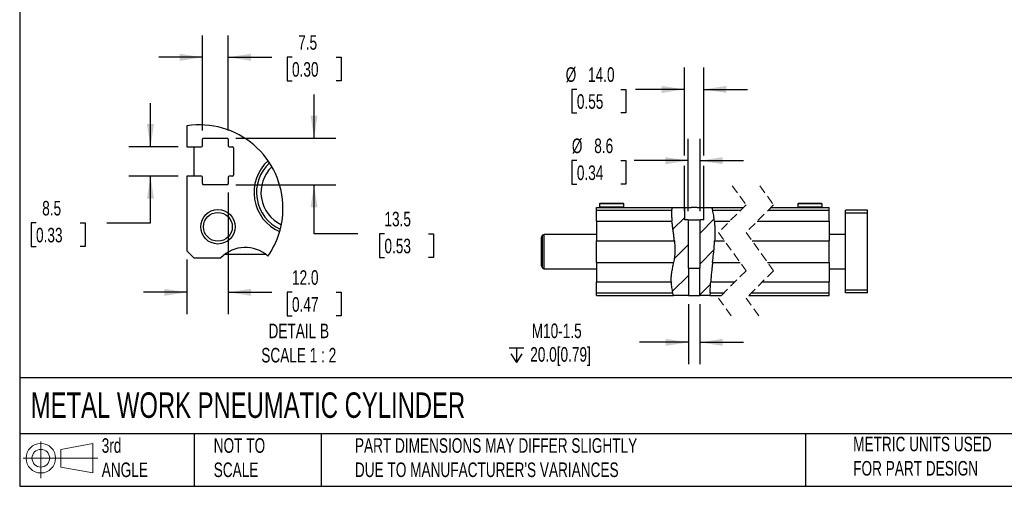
# Model space of a CAD drawing. Header units: millimetres. Extents: x 32 to 1365, y 32 to 1048.
# Tile 1 of 5: x 32 to 748, y 32 to 371. Entities that reach past the tile are written whole.
import ezdxf

# ---------------------------------------------------------------- set-up
doc = ezdxf.new("R2010")
doc.units = ezdxf.units.MM
doc.header["$LTSCALE"] = 5
doc.linetypes.add('SLD-Dashed', pattern=[1.905, 1.27, -0.635])
doc.linetypes.add('SLD-Solid', pattern=[0])
doc.layers.add('DIMENSIONS', color=140, linetype='SLD-Solid', lineweight=25)
doc.layers.add('TEXT', color=140, linetype='SLD-Solid', lineweight=25)
doc.layers.add('HATCH', color=6, linetype='SLD-Solid')
doc.layers.add('SLD-DEFPOINTS', color=7, linetype='Continuous')
doc.styles.add('SLDTEXTSTYLE0', font='TXT', dxfattribs={"width": 0.7})
doc.dimstyles.new('SLDDIMSTYLE0', dxfattribs={"dimtxt": 10.790039, "dimasz": 16.51, "dimexe": 0, "dimexo": 0.0625, "dimgap": 2.69751, "dimtad": 0, "dimtih": 1, "dimtoh": 1, "dimrnd": 1e-09, "dimzin": 4, "dimdsep": 46, "dimtxsty": 'SLDTEXTSTYLE0', "dimsah": 1, "dimcen": 0.09, "dimadec": 0, "dimazin": 1, "dimtfac": 1, "dimtmove": 0, "dimatfit": 0, "dimfxl": 0, "dimfrac": 2, "dimtolj": 1, "dimtzin": 12, "dimarcsym": 0})
doc.dimstyles.new('SLDDIMSTYLE4', dxfattribs={"dimtxt": 10.790039, "dimasz": 16.51, "dimexe": 0, "dimexo": 0.0625, "dimgap": 2.69751, "dimtad": 0, "dimtih": 1, "dimtoh": 1, "dimrnd": 1e-09, "dimzin": 12, "dimdsep": 46, "dimtxsty": 'SLDTEXTSTYLE0', "dimsah": 1, "dimcen": 0.09, "dimadec": 0, "dimazin": 3, "dimtfac": 1, "dimtmove": 0, "dimatfit": 0, "dimfxl": 0, "dimfrac": 2, "dimtolj": 1, "dimtzin": 12, "dimarcsym": 0})
doc.dimstyles.new('SLDDIMSTYLE6', dxfattribs={"dimtxt": 10.790039, "dimasz": 16.51, "dimexe": 0, "dimexo": 0.0625, "dimgap": 2.69751, "dimtad": 0, "dimtih": 1, "dimtoh": 1, "dimlfac": 0.4, "dimrnd": 1e-09, "dimzin": 12, "dimdsep": 46, "dimtxsty": 'SLDTEXTSTYLE0', "dimsah": 1, "dimcen": 0.09, "dimadec": 0, "dimazin": 3, "dimtfac": 1, "dimtmove": 0, "dimatfit": 0, "dimfxl": 0, "dimfrac": 2, "dimtolj": 1, "dimtzin": 12, "dimarcsym": 0})
doc.dimstyles.new('SLDDIMSTYLE7', dxfattribs={"dimtxt": 10.790039, "dimasz": 16.51, "dimexe": 0, "dimexo": 0.0625, "dimgap": 2.69751, "dimtad": 0, "dimtih": 1, "dimtoh": 1, "dimlfac": 0.4, "dimrnd": 1e-09, "dimzin": 4, "dimdsep": 46, "dimtxsty": 'SLDTEXTSTYLE0', "dimsah": 1, "dimcen": 0.09, "dimadec": 0, "dimazin": 1, "dimtfac": 1, "dimtmove": 0, "dimatfit": 0, "dimfxl": 0, "dimfrac": 2, "dimtolj": 1, "dimtzin": 12, "dimarcsym": 0})

# ---------------------------------------------------------------- blocks, each defined once
blk = doc.blocks.new('Block11')
at = {"color": 7, "linetype": 'SLD-Solid', "lineweight": 18}
for p, q in [((12.94, 26.55), (12.94, 0)), ((27.4, 20.84), (50.88, 25.16)), ((50.88, 25.16), (50.88, 3.66)), ((0, 14.41), (54.37, 14.41)), ((27.4, 7.98), (27.4, 20.84)), ((27.4, 7.98), (50.88, 3.66))]:
    blk.add_line(p, q, dxfattribs=at)
for radius in [10.75, 6.43]:
    blk.add_circle((12.94, 14.41), radius, dxfattribs=at)
blk = doc.blocks.new('Block12')
at = {"layer": 'SLD-DEFPOINTS'}
blk.add_blockref('Block11', (0, 0), dxfattribs=at)
blk = doc.blocks.new('SW_SYMBOL_HOLE_DEPTH')
at = {"layer": 'DIMENSIONS', "color": 0}
for p, q in [((0, 4375), (4000, 4375)), ((500, 2775), (2000, 375)), ((2000, 4375), (2000, 375)), ((3500, 2775), (2000, 375))]:
    blk.add_line(p, q, dxfattribs=at)
blk = doc.blocks.new('_D_24')
at = {"layer": 'DIMENSIONS'}
for p, q in [((518.11, 164.1), (518.11, 120.56)), ((526.48, 164.1), (526.48, 120.56)), ((518.11, 136.43), (482.47, 136.43)), ((526.48, 136.43), (558.23, 136.43))]:
    blk.add_line(p, q, dxfattribs=at)
for points in [[(518.11, 136.43), (501.6, 138.97), (501.6, 133.89)], [(526.48, 136.43), (542.99, 133.89), (542.99, 138.97)]]:
    blk.add_solid(points, dxfattribs=at)
at = {"layer": 'DIMENSIONS', "xscale": 0.002688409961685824, "yscale": 0.002688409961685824, "zscale": 0.002688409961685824}
blk.add_blockref('SW_SYMBOL_HOLE_DEPTH', (387.67, 120.71), dxfattribs=at)
at = {"layer": 'DIMENSIONS', "char_height": 10.583, "attachment_point": 1, "style": 'SLDTEXTSTYLE0'}
for s, insert in [('M10-1.5', (404.19, 150.08)), ('20.0[0.79]', (403.11, 132.93))]:
    blk.add_mtext(s, dxfattribs=dict(at, insert=insert))
blk = doc.blocks.new('_D_25')
at = {"layer": 'DIMENSIONS'}
for p, q in [((518, 231.8), (518, 284.39)), ((526.6, 231.8), (526.6, 284.39)), ((437.02, 268.52), (433.4, 268.52)), ((433.4, 268.52), (433.4, 251.37)), ((469.09, 268.52), (472.71, 268.52)), ((472.71, 268.52), (472.71, 251.37)), ((518, 268.52), (478.75, 268.52)), ((526.6, 268.52), (558.35, 268.52)), ((433.4, 251.37), (437.02, 251.37)), ((472.71, 251.37), (469.09, 251.37))]:
    blk.add_line(p, q, dxfattribs=at)
for points in [[(518, 268.52), (501.49, 271.06), (501.49, 265.98)], [(526.6, 268.52), (543.11, 265.98), (543.11, 271.06)]]:
    blk.add_solid(points, dxfattribs=at)
at = {"layer": 'DIMENSIONS', "char_height": 10.583, "attachment_point": 1, "style": 'SLDTEXTSTYLE0'}
for s, insert in [('%%c', (433.37, 284.58)), ('8.6', (449.66, 284.58)), ('0.34', (437.02, 265.01))]:
    blk.add_mtext(s, dxfattribs=dict(at, insert=insert))
blk = doc.blocks.new('_D_26')
at = {"layer": 'DIMENSIONS'}
for p, q in [((515.3, 272.33), (515.3, 336.21)), ((529.3, 272.33), (529.3, 336.21)), ((437.02, 320.33), (433.4, 320.33)), ((433.4, 320.33), (433.4, 303.19)), ((469.09, 320.33), (472.71, 320.33)), ((472.71, 320.33), (472.71, 303.19)), ((515.3, 320.33), (479.65, 320.33)), ((529.3, 320.33), (561.05, 320.33)), ((433.4, 303.19), (437.02, 303.19)), ((472.71, 303.19), (469.09, 303.19)), ((515.3, 231.8), (515.3, 264.71)), ((529.3, 231.8), (529.3, 264.71))]:
    blk.add_line(p, q, dxfattribs=at)
for points in [[(515.3, 320.33), (498.79, 322.87), (498.79, 317.79)], [(529.3, 320.33), (545.81, 317.79), (545.81, 322.87)]]:
    blk.add_solid(points, dxfattribs=at)
at = {"layer": 'DIMENSIONS', "char_height": 10.583, "attachment_point": 1, "style": 'SLDTEXTSTYLE0'}
for s, insert in [('%%c', (428.88, 336.39)), ('14.0', (445.17, 336.39)), ('0.55', (437.02, 316.83))]:
    blk.add_mtext(s, dxfattribs=dict(at, insert=insert))
blk = doc.blocks.new('SW_HATCH_0')
at = {"layer": 'HATCH', "color": 0}
for p, q in [((-19.7, 2.75), (-11.3, 11.15)), ((0, 0), (10.29, 10.29)), ((-18.74, -18.74), (-8.6, -8.6)), ((0, -22.45), (10.15, -12.3)), ((-20.15, -42.6), (-8.49, -30.94)), ((-0.11, -45.01), (7.67, -37.23))]:
    blk.add_line(p, q, dxfattribs=at)
blk = doc.blocks.new('_D_36')
at = {"layer": 'DIMENSIONS'}
for p, q in [((126.89, 278.55), (126.89, 310.3)), ((147.09, 278.55), (111.02, 278.55)), ((147.09, 257.3), (111.02, 257.3)), ((126.89, 223.2), (126.89, 257.3)), ((43.63, 223.2), (40.01, 223.2)), ((40.01, 223.2), (40.01, 206.05)), ((75.69, 223.2), (79.32, 223.2)), ((79.32, 223.2), (79.32, 206.05)), ((95.14, 223.2), (126.89, 223.2)), ((40.01, 206.05), (43.63, 206.05)), ((79.32, 206.05), (75.69, 206.05))]:
    blk.add_line(p, q, dxfattribs=at)
for points in [[(126.89, 278.55), (129.43, 295.06), (124.35, 295.06)], [(126.89, 257.3), (124.35, 240.79), (129.43, 240.79)]]:
    blk.add_solid(points, dxfattribs=at)
at = {"layer": 'DIMENSIONS', "char_height": 10.583, "attachment_point": 1, "style": 'SLDTEXTSTYLE0'}
for s, insert in [('8.5', (48.12, 239.26)), ('0.33', (43.63, 219.7))]:
    blk.add_mtext(s, dxfattribs=dict(at, insert=insert))
blk = doc.blocks.new('_D_37')
at = {"layer": 'DIMENSIONS'}
for p, q in [((164.69, 290.4), (164.69, 359.56)), ((183.44, 290.4), (183.44, 359.56)), ((164.69, 343.69), (132.94, 343.69)), ((183.44, 343.69), (215.22, 343.69)), ((229.83, 343.69), (226.21, 343.69)), ((226.21, 343.69), (226.21, 326.54)), ((261.9, 343.69), (265.52, 343.69)), ((265.52, 343.69), (265.52, 326.54)), ((226.21, 326.54), (229.83, 326.54)), ((265.52, 326.54), (261.9, 326.54))]:
    blk.add_line(p, q, dxfattribs=at)
for points in [[(164.69, 343.69), (148.18, 346.23), (148.18, 341.15)], [(183.44, 343.69), (199.95, 341.15), (199.95, 346.23)]]:
    blk.add_solid(points, dxfattribs=at)
at = {"layer": 'DIMENSIONS', "char_height": 10.583, "attachment_point": 1, "style": 'SLDTEXTSTYLE0'}
for s, insert in [('7.5', (234.32, 359.75)), ('0.30', (229.83, 340.18))]:
    blk.add_mtext(s, dxfattribs=dict(at, insert=insert))
blk = doc.blocks.new('_D_38')
at = {"layer": 'DIMENSIONS'}
for p, q in [((245.87, 284.8), (245.87, 316.55)), ((189.04, 284.8), (261.74, 284.8)), ((189.04, 251.05), (261.74, 251.05)), ((245.87, 215.29), (245.87, 251.05)), ((277.62, 215.29), (245.87, 215.29)), ((297.06, 215.29), (293.44, 215.29)), ((293.44, 215.29), (293.44, 198.14)), ((329.13, 215.29), (332.75, 215.29)), ((332.75, 215.29), (332.75, 198.14)), ((293.44, 198.14), (297.06, 198.14)), ((332.75, 198.14), (329.13, 198.14))]:
    blk.add_line(p, q, dxfattribs=at)
for points in [[(245.87, 284.8), (248.41, 301.31), (243.33, 301.31)], [(245.87, 251.05), (243.33, 234.54), (248.41, 234.54)]]:
    blk.add_solid(points, dxfattribs=at)
at = {"layer": 'DIMENSIONS', "char_height": 10.583, "attachment_point": 1, "style": 'SLDTEXTSTYLE0'}
for s, insert in [('13.5', (297.06, 231.35)), ('0.53', (297.06, 211.78))]:
    blk.add_mtext(s, dxfattribs=dict(at, insert=insert))
blk = doc.blocks.new('_D_39')
at = {"layer": 'DIMENSIONS'}
for p, q in [((183.44, 245.45), (183.44, 156.91)), ((153.44, 196.57), (153.44, 156.91)), ((153.44, 172.79), (121.69, 172.79)), ((183.44, 172.79), (215.22, 172.79)), ((229.83, 172.79), (226.21, 172.79)), ((226.21, 172.79), (226.21, 155.64)), ((261.9, 172.79), (265.52, 172.79)), ((265.52, 172.79), (265.52, 155.64)), ((226.21, 155.64), (229.83, 155.64)), ((265.52, 155.64), (261.9, 155.64))]:
    blk.add_line(p, q, dxfattribs=at)
for points in [[(153.44, 172.79), (136.93, 175.33), (136.93, 170.25)], [(183.44, 172.79), (199.95, 170.25), (199.95, 175.33)]]:
    blk.add_solid(points, dxfattribs=at)
at = {"layer": 'DIMENSIONS', "char_height": 10.583, "attachment_point": 1, "style": 'SLDTEXTSTYLE0'}
for s, insert in [('12.0', (229.83, 188.85)), ('0.47', (229.83, 169.28))]:
    blk.add_mtext(s, dxfattribs=dict(at, insert=insert))

msp = doc.modelspace()

# ---------------------------------------------------------------- linework, layer by layer
for p, q in [((153.435, 293.879), (153.435, 278.547)), ((164.685, 279.297), (164.685, 284.047)), ((165.435, 284.797), (182.685, 284.797)), ((183.435, 284.047), (183.435, 279.297)), ((153.435, 278.547), (163.935, 278.547)), ((158.435, 278.547), (158.435, 257.297)), ((184.185, 278.547), (186.435, 278.547)), ((187.185, 277.797), (187.185, 258.047)), ((163.935, 257.297), (153.435, 257.297)), ((153.435, 257.297), (153.435, 202.922)), ((164.685, 251.797), (164.685, 256.547)), ((182.685, 251.047), (165.435, 251.047)), ((183.435, 256.547), (183.435, 251.797)), ((186.435, 257.297), (184.185, 257.297)), ((453.745, 237.452), (453.445, 237.152)), ((453.445, 237.152), (453.445, 234.752)), ((471.145, 237.152), (453.445, 237.152)), ((470.845, 237.452), (453.745, 237.452)), ((471.145, 237.152), (470.845, 237.452)), ((471.145, 234.752), (471.145, 237.152)), ((597.987, 237.452), (597.687, 237.152)), ((597.687, 237.152), (597.687, 234.752)), ((615.387, 237.152), (597.687, 237.152)), ((615.087, 237.452), (597.987, 237.452)), ((615.387, 237.152), (615.087, 237.452)), ((615.387, 234.752), (615.387, 237.152)), ((451.295, 234.452), (506.163, 234.452)), ((451.295, 232.452), (451.295, 234.452)), ((451.295, 224.593), (451.295, 232.452)), ((451.295, 232.452), (505.958, 232.452)), ((453.445, 234.752), (453.745, 234.452)), ((471.145, 234.752), (453.445, 234.752)), ((470.845, 234.452), (471.145, 234.752)), ((506.163, 234.452), (515.295, 234.452)), ((515.295, 234.452), (515.295, 225.452)), ((515.295, 234.452), (520.176, 234.452)), ((524.414, 234.452), (529.295, 234.452)), ((529.295, 225.452), (529.295, 234.452)), ((529.295, 234.452), (535.306, 234.452)), ((535.306, 234.452), (558.15, 234.452)), ((535.834, 232.452), (556.15, 232.452)), ((576.15, 232.452), (620.537, 232.452)), ((578.15, 234.452), (620.537, 234.452)), ((597.687, 234.752), (597.987, 234.452)), ((615.387, 234.752), (597.687, 234.752)), ((615.087, 234.452), (615.387, 234.752)), ((620.537, 232.452), (620.537, 234.452)), ((620.537, 224.593), (620.537, 232.452)), ((648.537, 232.452), (632.537, 232.452)), ((632.537, 230.452), (632.537, 232.452)), ((648.537, 230.452), (632.537, 230.452)), ((632.537, 174.452), (632.537, 230.452)), ((648.537, 230.452), (648.537, 232.452)), ((648.537, 174.452), (648.537, 230.452)), ((451.295, 224.593), (451.295, 210.311)), ((451.295, 224.593), (506.188, 224.593)), ((517.995, 225.452), (515.295, 225.452)), ((517.995, 225.452), (517.995, 190.452)), ((517.995, 225.452), (526.595, 225.452)), ((526.595, 190.452), (526.595, 225.452)), ((529.295, 225.452), (526.595, 225.452)), ((537.04, 224.593), (548.291, 224.593)), ((568.291, 224.593), (620.537, 224.593)), ((620.537, 224.593), (620.537, 210.311)), ((413.295, 214.952), (412.045, 214.23)), ((451.295, 214.952), (413.295, 214.952)), ((413.295, 189.952), (413.295, 214.952)), ((632.537, 214.952), (620.537, 214.952)), ((411.295, 191.972), (411.295, 212.931)), ((412.045, 190.673), (412.045, 214.23)), ((451.295, 210.311), (507.964, 210.311)), ((451.295, 194.593), (451.295, 210.311)), ((537.24, 210.311), (544.449, 210.311)), ((564.449, 210.311), (620.537, 210.311)), ((620.537, 194.593), (620.537, 210.311)), ((153.435, 202.922), (158.435, 197.922)), ((158.435, 197.922), (178.083, 197.922)), ((180.936, 200.422), (210.934, 200.422)), ((451.295, 194.593), (451.295, 180.311)), ((451.295, 194.593), (507.434, 194.593)), ((535.752, 194.593), (555.726, 194.593)), ((575.726, 194.593), (620.537, 194.593)), ((620.537, 194.593), (620.537, 180.311)), ((412.045, 190.673), (413.295, 189.952)), ((413.295, 189.952), (451.295, 189.952)), ((518.107, 190.452), (517.995, 190.452)), ((518.107, 190.452), (518.107, 170.452)), ((518.107, 190.452), (526.483, 190.452)), ((526.483, 170.452), (526.483, 190.452)), ((526.595, 190.452), (526.483, 190.452)), ((620.537, 189.952), (632.537, 189.952)), ((451.295, 180.311), (505.623, 180.311)), ((451.295, 172.452), (451.295, 180.311)), ((534.367, 180.311), (551.884, 180.311)), ((571.884, 180.311), (620.537, 180.311)), ((620.537, 172.452), (620.537, 180.311)), ((451.295, 172.452), (506.665, 172.452)), ((451.295, 170.452), (451.295, 172.452)), ((507.306, 170.452), (506.665, 172.452)), ((533.884, 172.452), (533.667, 170.452)), ((533.884, 172.452), (544.025, 172.452)), ((564.025, 172.452), (620.537, 172.452)), ((620.537, 170.452), (620.537, 172.452)), ((648.537, 174.452), (632.537, 174.452)), ((632.537, 172.452), (632.537, 174.452)), ((648.537, 172.452), (632.537, 172.452)), ((648.537, 172.452), (648.537, 174.452)), ((451.295, 170.452), (507.306, 170.452)), ((518.107, 170.452), (507.306, 170.452)), ((518.107, 170.452), (526.483, 170.452)), ((533.667, 170.452), (526.483, 170.452)), ((533.667, 170.452), (542.025, 170.452)), ((562.025, 170.452), (620.537, 170.452))]:
    msp.add_line(p, q)
at = {"color": 7, "linetype": 'SLD-Dashed', "lineweight": 18}
for p, q in [((550.088, 250.327), (560.088, 236.389)), ((570.088, 250.327), (580.088, 236.389)), ((560.088, 236.389), (540.088, 216.389)), ((580.088, 236.389), (560.088, 216.389)), ((540.088, 216.389), (560.088, 188.514)), ((560.088, 216.389), (580.088, 188.514)), ((560.088, 188.514), (540.088, 168.514)), ((580.088, 188.514), (560.088, 168.514)), ((540.088, 168.514), (550.088, 154.577)), ((560.088, 168.514), (570.088, 154.577))]:
    msp.add_line(p, q, dxfattribs=at)
for radius in [12.5, 10.47]:
    msp.add_circle((175.935, 220.422), radius)
for centre, radius, start, end in [((165.435, 284.047), 0.75, 89.999788, 179.999856), ((182.685, 284.047), 0.75, 0.000144, 90.000212), ((163.935, 279.297), 0.75, 270.000039, 359.999249), ((184.185, 279.297), 0.75, 180.000751, 269.999961), ((186.435, 277.797), 0.75, 0.000039, 89.999961), ((233.327, 245.433), 31.144, 132.177736, 246.353445), ((233.292, 245.394), 29.301, 132.601614, 245.875796), ((186.435, 258.047), 0.75, 270.000039, 359.999961), ((233.275, 245.401), 26.037, 133.995517, 244.498257), ((163.935, 256.547), 0.75, 0.000751, 89.999961), ((165.435, 251.797), 0.75, 180.000144, 270.000212), ((182.685, 251.797), 0.75, 269.999788, 359.999856), ((184.185, 256.547), 0.75, 90.000039, 179.999249), ((412.795, 212.931), 1.5, 119.999011, 180.000659), ((195.872, 180.571), 24.85, 48.469133, 135.714679), ((412.795, 191.972), 1.5, 179.999311, 240.001056)]:
    msp.add_arc(centre, radius, start, end)
for points, knots in [([(505.958, 232.452), (505.92, 230.857), (505.857, 228.232), (506.094, 225.619), (506.188, 224.593)], [0, 0, 0, 0, 0.6074829, 1, 1, 1, 1]), ([(506.163, 234.452), (506.158, 234.415), (506.137, 234.271), (506.097, 233.962), (506.042, 233.482), (505.994, 232.959), (505.968, 232.602), (505.958, 232.452)], [0, 0, 0, 0, 0.05587356, 0.21667517, 0.46532496, 0.77558303, 1, 1, 1, 1]), ([(524.414, 234.452), (523.749, 234.439), (522.337, 234.411), (520.924, 234.438), (520.176, 234.452)], [0, 0, 0, 0, 0.4706284, 1, 1, 1, 1]), ([(535.834, 232.452), (535.78, 232.678), (535.677, 233.106), (535.525, 233.681), (535.406, 234.109), (535.337, 234.349), (535.31, 234.44), (535.306, 234.452)], [0, 0, 0, 0, 0.3379467, 0.6378495, 0.8625593, 0.9823363, 1, 1, 1, 1]), ([(537.04, 224.593), (536.908, 225.923), (536.646, 228.564), (536.103, 231.162), (535.834, 232.452)], [0, 0, 0, 0, 0.5035191, 1, 1, 1, 1]), ([(507.964, 210.311), (507.918, 210.737), (507.82, 211.646), (507.646, 213.075), (507.446, 214.625), (507.226, 216.257), (506.998, 217.927), (506.773, 219.59), (506.567, 221.197), (506.365, 222.858), (506.25, 223.979), (506.188, 224.593)], [0, 0, 0, 0, 0.0894401, 0.1903971, 0.3000438, 0.4152208, 0.5337338, 0.6513055, 0.7651082, 0.8713531, 1, 1, 1, 1]), ([(537.04, 224.593), (537.076, 224.167), (537.15, 223.262), (537.239, 221.832), (537.311, 220.277), (537.361, 218.643), (537.386, 216.977), (537.388, 215.326), (537.364, 213.737), (537.32, 212.072), (537.269, 210.942), (537.24, 210.311)], [0, 0, 0, 0, 0.0895919, 0.1906945, 0.3006345, 0.4161968, 0.5338078, 0.6504756, 0.7626136, 0.8674225, 1, 1, 1, 1]), ([(507.964, 210.311), (508.092, 208.941), (508.345, 206.226), (508.4, 202.206), (508.062, 198.328), (507.641, 195.825), (507.434, 194.593)], [0, 0, 0, 0, 0.2614035, 0.5179822, 0.7625356, 1, 1, 1, 1]), ([(535.752, 194.593), (535.987, 196.596), (536.408, 200.195), (536.941, 205.432), (537.14, 208.673), (537.24, 210.311)], [0, 0, 0, 0, 0.38326046, 0.68831726, 1, 1, 1, 1]), ([(505.623, 180.311), (505.622, 180.729), (505.619, 181.618), (505.676, 183.019), (505.794, 184.539), (505.972, 186.132), (506.205, 187.754), (506.475, 189.379), (506.763, 190.964), (507.09, 192.7), (507.308, 193.9), (507.434, 194.593)], [0, 0, 0, 0, 0.0869316, 0.1849846, 0.2916393, 0.403824, 0.5184324, 0.6325076, 0.7464249, 0.8535228, 1, 1, 1, 1]), ([(535.752, 194.593), (535.702, 194.165), (535.596, 193.255), (535.431, 191.82), (535.257, 190.261), (535.08, 188.621), (534.91, 186.945), (534.753, 185.282), (534.614, 183.682), (534.483, 182.032), (534.408, 180.92), (534.367, 180.311)], [0, 0, 0, 0, 0.0900099, 0.1915886, 0.3019421, 0.4178635, 0.5364722, 0.6540643, 0.7669987, 0.8723769, 1, 1, 1, 1]), ([(505.623, 180.311), (505.672, 178.984), (505.771, 176.332), (506.367, 173.745), (506.665, 172.452)], [0, 0, 0, 0, 0.5000365, 1, 1, 1, 1]), ([(533.884, 172.452), (533.976, 173.77), (534.16, 176.389), (534.298, 179.01), (534.367, 180.311)], [0, 0, 0, 0, 0.503563, 1, 1, 1, 1])]:
    msp.add_open_spline(points, degree=3, knots=knots)
at = {"layer": 'SLD-DEFPOINTS'}
for start, end in [(359.999997, 98.668588), (325.100295, 0.000009)]:
    msp.add_arc((162.581, 233.892), 60.681, start, end, dxfattribs=at)
at = {"layer": 'TEXT'}
for p, q in [((31.75, 1047.75), (31.75, 31.75)), ((1365.25, 110.631), (31.75, 110.631)), ((1365.25, 69.85), (31.75, 69.85)), ((158.75, 69.85), (158.75, 31.75)), ((251.058, 69.85), (251.058, 31.75)), ((603.232, 69.85), (603.232, 31.75)), ((31.75, 31.75), (1365.25, 31.75))]:
    msp.add_line(p, q, dxfattribs=at)

# ---------------------------------------------------------------- block references
at = {"layer": 'HATCH'}
msp.add_blockref('SW_HATCH_0', (526.595, 215.906), dxfattribs=at)
at = {"layer": 'SLD-DEFPOINTS'}
msp.add_blockref('Block12', (34.19, 37.769), dxfattribs=at)

# ---------------------------------------------------------------- texts
at = {"layer": 'TEXT', "style": 'SLDTEXTSTYLE0'}
for s, insert, char_height, attachment_point in [('DETAIL B^JSCALE 1 : 2', (234.756, 150.024), 10.58333, 2), ('METAL WORK PNEUMATIC CYLINDER', (39.829, 100.032), 18.52083, 1), ('3rd^JANGLE', (91.411, 66.688), 10.5833, 1), ('NOT TO^JSCALE', (172.876, 66.688), 10.58333, 1), ("PART DIMENSIONS MAY DIFFER SLIGHTLY ^JDUE TO MANUFACTURER'S VARIANCES", (275.596, 66.704), 10.58333, 1), ('METRIC UNITS USED ^JFOR PART DESIGN', (638.022, 67.779), 10.58333, 1)]:
    msp.add_mtext(s, dxfattribs=dict(at, insert=insert, char_height=char_height, attachment_point=attachment_point))

# ---------------------------------------------------------------- dimensions: what is measured, and where the dimension line sits
at = {"layer": 'DIMENSIONS'}
for base, p1, p2, dimstyle, picture, middle in [((183.435, 343.687), (164.685, 284.047), (183.435, 284.047), 'SLDDIMSTYLE6', '_D_37', (245.866, 343.687)), ((153.435, 172.789), (183.435, 251.797), (153.435, 202.922), 'SLDDIMSTYLE7', '_D_39', (245.866, 172.789))]:
    dim = msp.add_linear_dim(base=base, p1=p1, p2=p2, dimstyle=dimstyle, dxfattribs=at)
    dim.commit()
    dim.dimension.update_dxf_attribs({"geometry": picture, "text_midpoint": middle, "dimtype": 160})
for base, p1, p2, text, dimstyle, picture, middle in [((515.295, 320.335), (529.295, 225.452), (515.295, 225.452), '%%c<>', 'SLDDIMSTYLE0', '_D_26', (453.057, 320.335)), ((526.595, 268.519), (517.995, 225.452), (526.595, 225.452), '%%c<>', 'SLDDIMSTYLE4', '_D_25', (453.057, 268.519)), ((518.107, 136.433), (526.483, 170.452), (518.107, 170.452), 'M10-1.5\\P{\\fGDT;x}20.0[0.79]', 'SLDDIMSTYLE4', '_D_24', (433.863, 136.433))]:
    dim = msp.add_linear_dim(base=base, p1=p1, p2=p2, text=text, dimstyle=dimstyle, dxfattribs=at)
    dim.commit()
    dim.dimension.update_dxf_attribs({"geometry": picture, "text_midpoint": middle, "dimtype": 160})
for base, p1, p2, picture, middle in [((245.866, 251.047), (182.685, 284.797), (182.685, 251.047), '_D_38', (245.866, 215.291)), ((126.891, 257.297), (153.435, 278.547), (153.435, 257.297), '_D_36', (126.891, 223.203))]:
    dim = msp.add_linear_dim(base=base, p1=p1, p2=p2, angle=90, dimstyle='SLDDIMSTYLE6', dxfattribs=at)
    dim.commit()
    dim.dimension.update_dxf_attribs({"geometry": picture, "text_midpoint": middle, "dimtype": 160})

doc.saveas('drawing.dxf')
